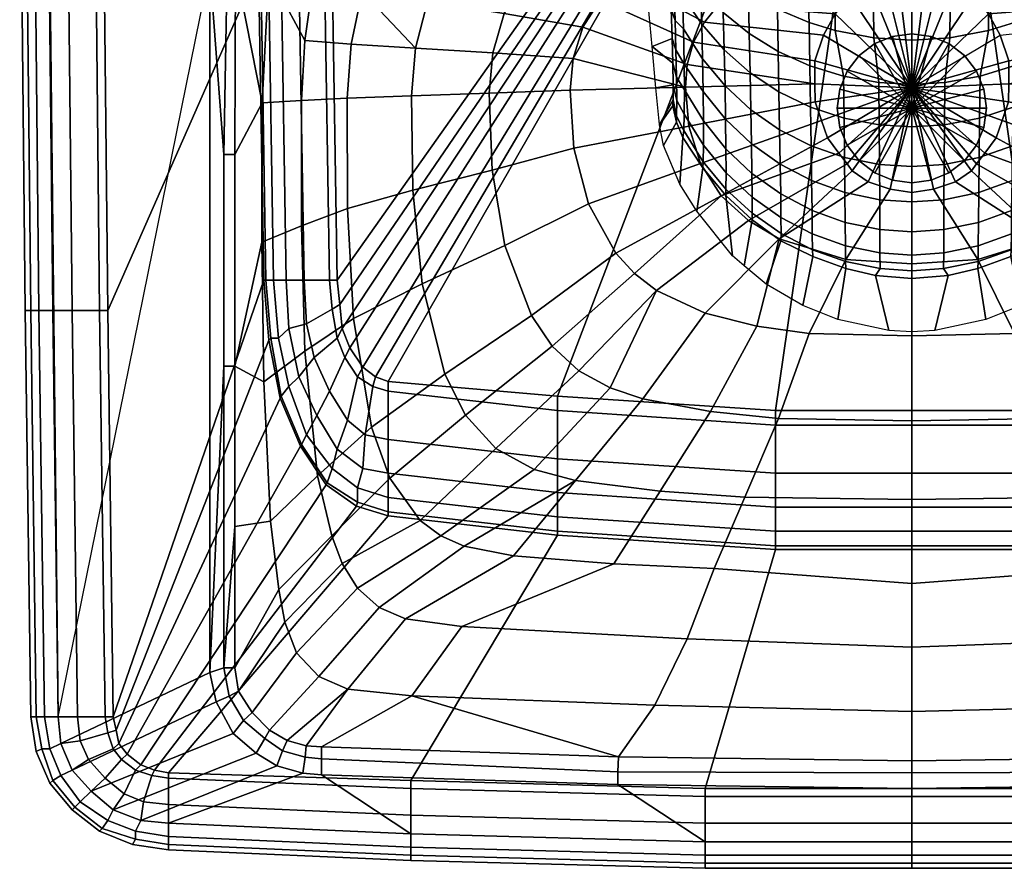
# Model space of a CAD drawing. Extents: x 0 to 600, y 0 to 470.
# Tile 1 of 3: x 1 to 331, y 0 to 285. Entities that reach past the tile are written whole.
import ezdxf

# ---------------------------------------------------------------- set-up
doc = ezdxf.new("R2010")
doc.units = 0
doc.header["$MEASUREMENT"] = 0
doc.linetypes.add('SOLIDLINE', pattern=[0])
doc.layers.add('VB_ABFLUSS', color=252, linetype='SOLIDLINE')
doc.layers.add('VB_KERAMIK', color=252, linetype='SOLIDLINE')

msp = doc.modelspace()

# ---------------------------------------------------------------- meshes
at = {"layer": 'VB_ABFLUSS', "color": 252}
mesh = msp.add_polyface(dxfattribs=at)
corners = [(275, 255, 704), (275, 255, 705.33), (275.89, 261.44, 704), (275.89, 248.56, 704), (275.89, 261.44, 705.33), (275.89, 248.56, 705.33), (278.33, 267.44, 704), (278.33, 242.56, 704), (278.33, 267.44, 705.33), (278.33, 242.56, 705.33), (282.33, 272.67, 704), (282.33, 237.33, 704), (282.33, 272.67, 705.33), (282.33, 237.33, 705.33), (287.56, 276.67, 704), (287.56, 233.33, 704), (287.56, 276.67, 705.33), (287.56, 233.33, 705.33), (293.56, 279.11, 704), (293.56, 230.89, 704), (293.56, 279.11, 705.33), (293.56, 230.89, 705.33), (300, 280, 704), (300, 230, 704), (300, 280, 705.33), (300, 230, 705.33), (300, 255, 706), (306.44, 279.11, 704), (306.44, 230.89, 704), (306.44, 279.11, 705.33), (306.44, 230.89, 705.33), (312.44, 276.67, 704), (312.44, 233.33, 704), (312.44, 276.67, 705.33), (312.44, 233.33, 705.33), (317.67, 272.67, 704), (317.67, 237.33, 704), (317.67, 272.67, 705.33), (317.67, 237.33, 705.33), (321.67, 267.44, 704), (321.67, 242.56, 704), (321.67, 267.44, 705.33), (321.67, 242.56, 705.33), (324.11, 261.44, 704), (324.11, 248.56, 704), (324.11, 261.44, 705.33), (324.11, 248.56, 705.33), (325, 255, 704), (325, 255, 705.33)]
mesh.append_faces([[corners[k] for k in face] for face in [(47, 48, 46, 44), (44, 46, 42, 40), (40, 42, 38, 36), (36, 38, 34, 32), (32, 34, 30, 28), (28, 30, 25, 23), (48, 26, 46), (46, 26, 42), (42, 26, 38), (38, 26, 34), (34, 26, 30), (30, 26, 25), (3, 5, 1, 0), (7, 9, 5, 3), (11, 13, 9, 7), (15, 17, 13, 11), (19, 21, 17, 15), (23, 25, 21, 19), (5, 26, 1), (9, 26, 5), (13, 26, 9), (17, 26, 13), (21, 26, 17), (25, 26, 21), (0, 1, 4, 2), (2, 4, 8, 6), (6, 8, 12, 10), (10, 12, 16, 14), (14, 16, 20, 18), (18, 20, 24, 22), (1, 26, 4), (4, 26, 8), (8, 26, 12), (12, 26, 16), (16, 26, 20), (20, 26, 24), (43, 45, 48, 47), (39, 41, 45, 43), (35, 37, 41, 39), (31, 33, 37, 35), (27, 29, 33, 31), (22, 24, 29, 27), (45, 26, 48), (41, 26, 45), (37, 26, 41), (33, 26, 37), (29, 26, 33), (24, 26, 29)]])
at = {"layer": 'VB_KERAMIK', "color": 252}
mesh = msp.add_polyface(dxfattribs=at)
corners = [(12, 187.15, 850), (7.38, 187.15, 848.05), (5.54, 365.39, 848.05), (10.15, 365.39, 850), (4.62, 187.15, 845.12), (2.77, 365.39, 845.12), (2.77, 187.15, 840.25), (0.92, 365.39, 840.25), (2.77, 187.15, 835.38), (0.92, 365.39, 835.38), (4.62, 187.15, 811), (2.77, 365.39, 811), (7.38, 187.15, 792.48), (5.54, 365.39, 792.48), (12, 187.15, 773.95), (10.15, 365.39, 773.95), (18.46, 187.15, 756.4), (16.62, 365.39, 756.4), (27.69, 187.15, 740.8), (25.85, 365.39, 740.8), (30.46, 187.15, 737.88), (28.62, 365.39, 737.88), (81.03, 302.06, 737.88), (79.32, 375.48, 737.88), (87.39, 327.55, 836.45), (82.15, 322.61, 836.88), (90.57, 320.03, 824.12), (86.18, 310.6, 824.02), (79, 318.21, 837.46), (84.47, 300.18, 823.91), (76.44, 312.11, 840.37), (73.25, 302.17, 844.05), (82.2, 256.85, 823.61), (64.62, 301.77, 850), (70.52, 301.79, 847.7), (69.53, 360.31, 848.49), (73.02, 360.31, 844.49), (76.27, 324.49, 841.12), (74.71, 360.47, 841.96), (88.21, 332.46, 839.86), (93.08, 330.3, 835.92), (79.09, 323.17, 839.6), (83.78, 334.71, 841.12), (90.26, 338.74, 841.12), (79.51, 330.11, 841.12), (69.37, 239.48, 848.11), (73.02, 239.48, 844.46), (64.65, 422.34, 850), (9.23, 470, 850), (13.85, 50.8, 850), (81.71, 302.06, 728.12), (80, 375.48, 728.12), (84.28, 302.06, 709.6), (82.57, 375.48, 709.6), (85.99, 197.28, 709.6), (90.26, 197.28, 691.08), (88.55, 302.06, 691.08)]
mesh.append_faces([[corners[k] for k in face] for face in [(0, 1, 2, 3), (1, 4, 5, 2), (4, 6, 7, 5), (6, 8, 9, 7), (8, 10, 11, 9), (10, 12, 13, 11), (12, 14, 15, 13), (14, 16, 17, 15), (16, 18, 19, 17), (18, 20, 21, 19), (20, 22, 23, 21), (24, 25, 26), (26, 27, 28, 25), (27, 29, 30, 28), (29, 31, 30), (29, 32, 32, 31), (33, 34, 35, 33), (34, 31, 36, 35), (31, 37, 37, 38), (39, 24, 40), (39, 41, 25, 24), (25, 28, 41), (28, 30, 41), (30, 31, 31, 41), (39, 39, 42, 43), (42, 44, 41, 39), (44, 37, 41), (41, 31, 37), (33, 34, 45, 33), (34, 31, 46, 45), (46, 31, 31, 32), (47, 48, 49, 33), (23, 22, 50, 51), (51, 50, 52, 53), (52, 54, 55, 56)]])
mesh = msp.add_polyface(dxfattribs=at)
corners = [(243.04, 326.99, 759.23), (169.09, 327.43, 779.8), (156.99, 331.24, 801.79), (229.14, 332.66, 802.71), (152.72, 325.13, 779.79), (138.99, 329.64, 801.54), (184.98, 322.57, 758.68), (170.66, 319.57, 758.53), (156.98, 313.97, 758.39), (136.94, 320.18, 779.78), (252.22, 322.56, 740.35), (227.73, 320.26, 739.69), (203.36, 316.14, 738.93), (191.41, 312.55, 738.55), (180.09, 306.84, 738.18), (170.35, 298.25, 737.83), (145.34, 304.34, 758.26), (163.39, 286.78, 737.52), (137.64, 290.68, 758.14), (241.09, 312.66, 722.06), (221.51, 307.58, 721.97), (212.06, 303.71, 721.91), (203.21, 298.4, 721.86), (195.53, 291.21, 721.81), (189.76, 282.15, 721.76), (186.46, 271.73, 721.72), (159.57, 273.62, 737.26), (185.46, 261.1, 721.69), (158.36, 260.09, 737.07), (259.66, 304.28, 709.86), (246.78, 298.37, 709.5), (235.23, 289.67, 709.16), (230.46, 283.92, 709.02), (226.79, 277.2, 708.89), (224.67, 269.65, 708.8), (224.1, 262.11, 708.75), (267.53, 263.21, 703.75), (225.21, 248.94, 708.75), (186.64, 241.62, 721.64), (300, 470, 655), (124.47, 163.28, 655), (181.27, 158.42, 655), (120.2, 164.9, 655), (115.92, 168.14, 655), (111.64, 174.61, 655), (109.08, 181.09, 655), (108.22, 189.18, 655), (107.37, 197.28, 655), (105.66, 302.06, 655)]
mesh.append_faces([[corners[k] for k in face] for face in [(0, 1, 2, 3), (1, 4, 5, 2), (0, 6, 1, 0), (6, 7, 4, 1), (7, 8, 9, 4), (10, 11, 0), (11, 12, 6, 0), (12, 13, 7, 6), (13, 14, 8, 7), (14, 15, 16, 8), (15, 17, 18, 16), (19, 20, 12, 11), (20, 21, 13, 12), (21, 22, 14, 13), (22, 23, 15, 14), (23, 24, 17, 15), (24, 25, 26, 17), (25, 27, 28, 26), (29, 30, 20, 19), (30, 31, 21, 20), (31, 32, 22, 21), (32, 33, 23, 22), (33, 34, 24, 23), (34, 35, 25, 24), (35, 27, 25), (36, 35, 34), (35, 37, 38, 27), (39, 40, 41), (39, 42, 40), (39, 43, 42), (39, 44, 43), (39, 45, 44), (39, 46, 45), (39, 47, 46), (39, 48, 47)]])
mesh = msp.add_polyface(dxfattribs=at)
corners = [(289.85, 333.05, 812.99), (243.04, 326.99, 759.23), (229.14, 332.66, 802.71), (300, 323.56, 741.12), (276.71, 323.74, 740.81), (300, 327.98, 759.49), (252.22, 322.56, 740.35), (300, 317.52, 722.2), (281.08, 317.16, 722.18), (261.03, 315.65, 722.14), (241.09, 312.66, 722.06), (227.73, 320.26, 739.69), (300, 310.67, 710.73), (287.09, 310.32, 710.42), (273.19, 308.17, 710.19), (259.66, 304.28, 709.86), (300, 301.81, 703.75), (295.11, 301.23, 703.75), (290.45, 299.94, 703.75), (285.5, 297.66, 703.75), (279.15, 293.03, 703.75), (246.78, 298.37, 709.5), (274.33, 286.71, 703.75), (235.23, 289.67, 709.16), (270.36, 279.5, 703.75), (230.46, 283.92, 709.02), (267.48, 270.86, 703.75), (226.79, 277.2, 708.89), (267.53, 263.21, 703.75), (224.67, 269.65, 708.8), (300, 261.81, 703.75), (267.56, 257.16, 703.75), (225.21, 248.94, 708.75), (224.1, 262.11, 708.75), (269.74, 250.87, 703.75), (271.78, 245.01, 703.75), (290.22, 332.91, 810.35), (291.23, 332.77, 807.81), (292.8, 332.65, 805.64), (294.92, 332.56, 804.04), (300, 332.48, 802.63), (297.42, 332.5, 803.01), (300, 470, 655), (254.32, 153.57, 655), (300, 153.57, 655), (181.27, 158.42, 655)]
mesh.append_faces([[corners[k] for k in face] for face in [(0, 1, 1, 2), (3, 4, 5), (4, 6, 1, 5), (7, 8, 4, 3), (8, 9, 6, 4), (9, 10, 11, 6), (12, 13, 8, 7), (13, 14, 9, 8), (14, 15, 10, 9), (16, 17, 13, 12), (17, 18, 14, 13), (18, 19, 15, 14), (19, 20, 21, 15), (20, 22, 23, 21), (22, 24, 25, 23), (24, 26, 27, 25), (26, 28, 29, 27), (30, 17, 16), (30, 18, 17), (30, 19, 18), (30, 20, 19), (30, 22, 20), (30, 24, 22), (30, 26, 24), (30, 28, 26), (28, 31, 32, 33), (30, 31, 28), (30, 34, 31), (30, 35, 34), (0, 1, 1, 36), (37, 1, 1, 36), (38, 1, 1, 37), (39, 5, 1, 38), (40, 5, 5, 41), (42, 43, 44), (42, 45, 43)]])
mesh = msp.add_polyface(dxfattribs=at)
corners = [(195, 470, 690), (210.27, 304.76, 690), (210.59, 301.11, 690), (211.63, 290.03, 690), (212.95, 275.68, 690), (214.23, 261.83, 690), (214.7, 470, 402.25), (215.37, 249.5, 690), (215.4, 249.38, 690), (215.77, 470, 397.12), (216.77, 242.49, 690), (217.41, 470, 392.08), (218.49, 314.86, 403.2), (218.84, 304.11, 403.61), (219.09, 296.4, 404.84), (219.33, 288.28, 406.14), (219.63, 278.41, 409.65), (219.75, 315.16, 396.58), (219.85, 270.12, 414.25), (219.85, 255.79, 439.64), (219.96, 262.89, 420.8), (219.99, 257.84, 429.44), (220.35, 294.52, 398.2), (220.67, 284.38, 400.62), (220.93, 274.57, 404.4), (221.11, 265.42, 409.94), (221.14, 252.28, 427.73), (221.14, 250.35, 439.25), (221.19, 257.63, 417.67), (222.26, 229.52, 690), (222.35, 315.44, 390.61), (222.78, 304.08, 391.25), (223.16, 292.82, 392.71), (223.27, 245.15, 438.82), (223.27, 470, 382.21), (223.46, 281.67, 395.26), (223.54, 247.51, 426.24), (223.67, 269.82, 400.31), (223.72, 252.97, 415.04), (223.75, 261.11, 406.11), (227.87, 220.45, 690), (228.87, 307.42, 382.18), (229.21, 295.2, 382.74), (229.56, 283.2, 384.92), (229.83, 271.59, 388.78), (229.9, 234.96, 437.87), (230, 237.04, 424.37), (230.02, 260.64, 394.47), (230.12, 242.56, 412.2), (230.13, 250.74, 402.2), (232.33, 470, 370.68), (236.77, 287.13, 375.13), (237.1, 274.53, 377.97), (237.37, 262.48, 382.79), (237.58, 251.29, 389.62), (237.62, 225.67, 436.99), (237.66, 227.83, 422.72), (237.7, 241.36, 398.56), (237.73, 233.28, 409.65), (238.39, 298.36, 372.41), (239.86, 205.46, 690), (243.43, 470, 360.3), (243.84, 202.13, 690), (245.25, 293.68, 367.18), (245.44, 280.02, 368.25), (245.76, 266.9, 371.7), (246.02, 254.48, 377.38), (246.23, 243.09, 385.24), (246.38, 233.14, 395.25), (246.42, 219.75, 421.21), (246.44, 225.15, 407.34), (246.48, 217.59, 436.19), (250.54, 470, 355.51), (251.19, 195.97, 690), (254.97, 288.18, 360.93), (255.15, 274.02, 362.27), (255.44, 260.47, 366.27), (255.69, 247.74, 372.7), (255.89, 236.18, 381.44), (256.04, 226.22, 392.38), (256.1, 210.5, 435.48), (256.13, 218.29, 405.31), (256.14, 212.94, 419.9), (256.26, 470, 351.67), (263.42, 188.81, 690), (265.62, 283.79, 355.82), (265.78, 269.23, 357.39), (266.02, 255.36, 361.84), (266.23, 242.38, 368.89), (266.4, 230.7, 378.35), (266.54, 220.71, 390.04), (266.62, 212.84, 403.66), (266.66, 207.52, 418.83), (266.76, 205.3, 434.95), (274.25, 281.09, 352.58), (274.29, 470, 344.22), (275.15, 184.17, 690), (277.13, 265.75, 353.77), (277.3, 251.64, 358.56), (277.45, 238.49, 366.06), (277.58, 226.71, 376.06), (277.68, 216.71, 388.3), (277.76, 208.88, 402.43), (277.79, 203.57, 418.03), (277.85, 201.26, 434.54), (285.25, 470, 341.3), (287.31, 278.66, 349.65), (287.77, 198.84, 434.28), (288.99, 263.65, 351.56), (289.08, 249.39, 356.56), (289.16, 236.14, 364.34), (289.22, 224.3, 374.66), (289.28, 214.29, 387.23), (289.32, 206.47, 401.68), (289.34, 201.18, 417.54), (292.25, 180.43, 690), (300, 470, 340), (300, 277.87, 348.71), (300, 263, 350.87), (300, 248.7, 355.94), (300, 235.41, 363.8), (300, 223.56, 374.22), (300, 213.55, 386.9), (300, 205.74, 401.44), (300, 200.46, 417.38), (300, 197.9, 434.18), (300, 180, 690), (307.75, 180.43, 690), (310.66, 201.18, 417.54), (310.68, 206.47, 401.68), (310.72, 214.29, 387.23), (310.78, 224.3, 374.66), (310.85, 236.14, 364.34), (310.92, 249.39, 356.56), (311.01, 263.65, 351.56), (312.23, 198.84, 434.28), (312.69, 278.66, 349.65), (314.75, 470, 341.3), (322.15, 201.26, 434.54), (322.21, 203.57, 418.03), (322.24, 208.88, 402.43), (322.32, 216.71, 388.3), (322.42, 226.71, 376.06), (322.55, 238.49, 366.06), (322.7, 251.64, 358.56), (322.87, 265.75, 353.77), (324.85, 184.17, 690), (325.71, 470, 344.22), (325.75, 281.09, 352.58), (333.24, 205.3, 434.95), (333.34, 207.52, 418.83), (333.38, 212.84, 403.66), (333.46, 220.71, 390.04), (333.6, 230.7, 378.35), (333.78, 242.38, 368.89), (333.98, 255.36, 361.84), (334.22, 269.23, 357.39), (334.38, 283.79, 355.82), (336.58, 188.81, 690), (343.74, 470, 351.67), (343.86, 212.94, 419.9), (343.87, 218.29, 405.31), (343.9, 210.5, 435.48), (343.96, 226.22, 392.38), (344.11, 236.18, 381.44), (344.32, 247.74, 372.7), (344.56, 260.47, 366.27), (344.85, 274.02, 362.27), (345.03, 288.18, 360.93), (348.81, 195.97, 690), (349.46, 470, 355.51), (353.52, 217.59, 436.19), (353.56, 225.15, 407.34), (353.58, 219.75, 421.21), (353.62, 233.14, 395.25), (353.77, 243.09, 385.24), (353.98, 254.48, 377.38), (354.24, 266.9, 371.7), (354.56, 280.02, 368.25), (354.75, 293.68, 367.18), (356.16, 202.13, 690), (356.57, 470, 360.3), (360.14, 205.46, 690), (361.61, 298.36, 372.41), (362.27, 233.28, 409.65), (362.3, 241.36, 398.56), (362.34, 227.83, 422.72), (362.38, 225.67, 436.99), (362.42, 251.29, 389.62), (362.63, 262.48, 382.79), (362.9, 274.53, 377.97), (363.23, 287.13, 375.13), (367.67, 470, 370.68), (369.87, 250.74, 402.2), (369.88, 242.56, 412.2), (369.98, 260.64, 394.47), (370, 237.04, 424.37), (370.1, 234.96, 437.87), (370.17, 271.59, 388.78), (370.44, 283.2, 384.92), (370.79, 295.2, 382.74), (371.13, 307.42, 382.18), (372.13, 220.45, 690), (376.25, 261.11, 406.11), (376.29, 252.97, 415.04), (376.33, 269.82, 400.31), (376.46, 247.51, 426.24), (376.54, 281.67, 395.26), (376.73, 470, 382.21), (376.73, 245.15, 438.82), (376.84, 292.82, 392.71), (377.22, 304.08, 391.25), (377.65, 315.44, 390.61), (377.74, 229.52, 690), (378.81, 257.63, 417.67), (378.86, 250.35, 439.25), (378.86, 252.28, 427.73), (378.89, 265.42, 409.94), (379.07, 274.57, 404.4), (379.33, 284.38, 400.62), (379.65, 294.52, 398.2), (380.01, 257.84, 429.44), (380.05, 262.89, 420.8), (380.15, 255.79, 439.64), (380.15, 270.12, 414.25), (380.25, 315.16, 396.58), (380.37, 278.41, 409.65), (380.67, 288.28, 406.14), (380.91, 296.4, 404.84), (381.16, 304.11, 403.61), (381.51, 314.86, 403.2), (382.59, 470, 392.08), (383.24, 242.49, 690), (384.23, 470, 397.12), (384.6, 249.38, 690), (384.63, 249.5, 690), (385.3, 470, 402.25), (385.77, 261.83, 690), (387.05, 275.68, 690), (388.38, 290.03, 690), (389.41, 301.11, 690), (389.73, 304.76, 690), (405, 470, 690)]
mesh.append_faces([[corners[k] for k in face] for face in [(125, 107, 114, 124), (107, 104, 103, 114), (104, 93, 92, 103), (93, 80, 82, 92), (80, 71, 69, 82), (71, 55, 56, 69), (55, 45, 46, 56), (45, 33, 36, 46), (33, 27, 26, 36), (27, 19, 21, 26), (124, 114, 113, 123), (114, 103, 102, 113), (103, 92, 91, 102), (92, 82, 81, 91), (82, 69, 70, 81), (69, 56, 58, 70), (56, 46, 48, 58), (46, 36, 38, 48), (36, 26, 28, 38), (26, 21, 20, 28), (123, 113, 112, 122), (113, 102, 101, 112), (102, 91, 90, 101), (91, 81, 79, 90), (81, 70, 68, 79), (70, 58, 57, 68), (58, 48, 49, 57), (48, 38, 39, 49), (38, 28, 25, 39), (28, 20, 18, 25), (122, 112, 111, 121), (112, 101, 100, 111), (101, 90, 89, 100), (90, 79, 78, 89), (79, 68, 67, 78), (68, 57, 54, 67), (57, 49, 47, 54), (49, 39, 37, 47), (39, 25, 24, 37), (25, 18, 16, 24), (121, 111, 110, 120), (111, 100, 99, 110), (100, 89, 88, 99), (89, 78, 77, 88), (78, 67, 66, 77), (67, 54, 53, 66), (54, 47, 44, 53), (47, 37, 35, 44), (37, 24, 23, 35), (24, 16, 15, 23), (120, 110, 109, 119), (110, 99, 98, 109), (99, 88, 87, 98), (88, 77, 76, 87), (77, 66, 65, 76), (66, 53, 52, 65), (53, 44, 43, 52), (44, 35, 32, 43), (35, 23, 22, 32), (23, 15, 14, 22), (119, 109, 108, 118), (109, 98, 97, 108), (98, 87, 86, 97), (87, 76, 75, 86), (76, 65, 64, 75), (65, 52, 51, 64), (52, 43, 42, 51), (43, 32, 31, 42), (32, 22, 22, 31), (22, 14, 13, 22), (118, 108, 106, 117), (108, 97, 94, 106), (97, 86, 85, 94), (86, 75, 74, 85), (75, 64, 63, 74), (64, 51, 59, 63), (51, 42, 41, 59), (42, 31, 30, 41), (31, 22, 17, 30), (22, 13, 12, 17), (117, 106, 105, 116), (106, 94, 95, 105), (94, 85, 83, 95), (85, 74, 72, 83), (74, 63, 61, 72), (63, 59, 50, 61), (59, 41, 34, 50), (41, 30, 11, 34), (30, 17, 9, 11), (17, 12, 6, 9), (1, 0, 6, 12), (12, 13, 2, 1), (13, 14, 3, 2), (14, 15, 3), (15, 16, 4, 3), (16, 18, 4), (18, 20, 5, 4), (20, 21, 7, 5), (21, 19, 8, 7), (19, 27, 10, 8), (27, 33, 29, 10), (33, 45, 40, 29), (45, 55, 60, 40), (55, 71, 62, 60), (71, 80, 73, 62), (80, 93, 84, 73), (93, 104, 96, 84), (104, 107, 115, 96), (107, 125, 126, 115), (230, 236, 242, 241), (116, 137, 136, 117), (137, 147, 148, 136), (147, 159, 157, 148), (159, 170, 168, 157), (170, 181, 179, 168), (181, 192, 183, 179), (192, 208, 201, 183), (208, 231, 212, 201), (231, 233, 225, 212), (233, 236, 230, 225), (241, 240, 229, 230), (229, 228, 239, 240), (239, 227, 228), (239, 238, 226, 227), (238, 224, 226), (238, 237, 222, 224), (237, 235, 221, 222), (235, 234, 223, 221), (234, 232, 215, 223), (232, 213, 209, 215), (213, 202, 197, 209), (202, 182, 187, 197), (182, 180, 171, 187), (180, 169, 162, 171), (169, 158, 149, 162), (158, 146, 138, 149), (146, 127, 135, 138), (127, 126, 125, 135), (124, 128, 135, 125), (128, 139, 138, 135), (139, 150, 149, 138), (150, 160, 162, 149), (160, 173, 171, 162), (173, 186, 187, 171), (186, 196, 197, 187), (196, 206, 209, 197), (206, 216, 215, 209), (216, 221, 223, 215), (123, 129, 128, 124), (129, 140, 139, 128), (140, 151, 150, 139), (151, 161, 160, 150), (161, 172, 173, 160), (172, 184, 186, 173), (184, 194, 196, 186), (194, 204, 206, 196), (204, 214, 216, 206), (214, 222, 221, 216), (122, 130, 129, 123), (130, 141, 140, 129), (141, 152, 151, 140), (152, 163, 161, 151), (163, 174, 172, 161), (174, 185, 184, 172), (185, 193, 194, 184), (193, 203, 204, 194), (203, 217, 214, 204), (217, 224, 222, 214), (121, 131, 130, 122), (131, 142, 141, 130), (142, 153, 152, 141), (153, 164, 163, 152), (164, 175, 174, 163), (175, 188, 185, 174), (188, 195, 193, 185), (195, 205, 203, 193), (205, 218, 217, 203), (218, 226, 224, 217), (120, 132, 131, 121), (132, 143, 142, 131), (143, 154, 153, 142), (154, 165, 164, 153), (165, 176, 175, 164), (176, 189, 188, 175), (189, 198, 195, 188), (198, 207, 205, 195), (207, 219, 218, 205), (219, 227, 226, 218), (119, 133, 132, 120), (133, 144, 143, 132), (144, 155, 154, 143), (155, 166, 165, 154), (166, 177, 176, 165), (177, 190, 189, 176), (190, 199, 198, 189), (199, 210, 207, 198), (210, 220, 219, 207), (220, 228, 227, 219), (118, 134, 133, 119), (134, 145, 144, 133), (145, 156, 155, 144), (156, 167, 166, 155), (167, 178, 177, 166), (178, 191, 190, 177), (191, 200, 199, 190), (200, 211, 210, 199), (211, 220, 220, 210), (220, 228, 229, 220), (117, 136, 134, 118), (136, 148, 145, 134), (148, 157, 156, 145), (157, 168, 167, 156), (168, 179, 178, 167), (179, 183, 191, 178), (183, 201, 200, 191), (201, 212, 211, 200), (212, 225, 220, 211), (225, 230, 229, 220)]])
mesh = msp.add_polyface(dxfattribs=at)
corners = [(300, 470, 655), (345.68, 153.57, 655), (300, 153.57, 655), (370.86, 332.66, 802.71), (356.96, 326.99, 759.23), (310.15, 333.05, 812.99), (300, 323.56, 741.12), (323.3, 323.74, 740.81), (300, 327.98, 759.49), (347.78, 322.56, 740.35), (300, 317.52, 722.2), (318.92, 317.16, 722.18), (338.97, 315.65, 722.14), (358.91, 312.66, 722.06), (372.27, 320.26, 739.69), (300, 310.67, 710.73), (312.91, 310.32, 710.42), (326.81, 308.17, 710.19), (340.34, 304.28, 709.86), (300, 301.81, 703.75), (304.89, 301.23, 703.75), (309.55, 299.94, 703.75), (314.5, 297.66, 703.75), (320.85, 293.03, 703.75), (353.22, 298.37, 709.5), (325.67, 286.71, 703.75), (364.77, 289.67, 709.16), (329.65, 279.5, 703.75), (369.55, 283.92, 709.02), (373.21, 277.2, 708.89), (332.52, 270.86, 703.75), (375.33, 269.65, 708.8), (332.47, 263.21, 703.75), (300, 261.81, 703.75), (375.9, 262.11, 708.75), (374.79, 248.94, 708.75), (332.44, 257.16, 703.75), (330.26, 250.87, 703.75), (328.23, 245.01, 703.75), (309.79, 332.91, 810.35), (308.77, 332.77, 807.81), (307.2, 332.65, 805.64), (305.08, 332.56, 804.04), (300, 332.48, 802.63), (302.59, 332.5, 803.01)]
mesh.append_faces([[corners[k] for k in face] for face in [(0, 1, 2), (3, 4, 4, 5), (6, 7, 8), (7, 9, 4, 8), (10, 11, 7, 6), (11, 12, 9, 7), (12, 13, 14, 9), (15, 16, 11, 10), (16, 17, 12, 11), (17, 18, 13, 12), (19, 20, 16, 15), (20, 21, 17, 16), (21, 22, 18, 17), (22, 23, 24, 18), (23, 25, 26, 24), (25, 27, 28, 26), (28, 29, 30, 27), (29, 31, 32, 30), (33, 20, 19), (33, 21, 20), (33, 22, 21), (33, 23, 22), (33, 25, 23), (33, 27, 25), (27, 30, 33), (30, 32, 33), (34, 35, 36, 32), (32, 36, 33), (36, 37, 33), (37, 38, 33), (5, 4, 4, 39), (40, 4, 4, 39), (41, 4, 4, 40), (42, 8, 4, 41), (43, 8, 8, 44)]])
mesh = msp.add_polyface(dxfattribs=at)
corners = [(300, 470, 655), (418.73, 158.42, 655), (345.68, 153.57, 655), (475.53, 163.28, 655), (479.8, 164.9, 655), (484.08, 168.14, 655), (488.36, 174.61, 655), (490.92, 181.09, 655), (491.78, 189.18, 655), (492.63, 197.28, 655), (494.34, 302.06, 655), (356.96, 326.99, 759.23), (430.91, 327.43, 779.8), (443.01, 331.24, 801.79), (370.86, 332.66, 802.71), (447.28, 325.13, 779.79), (461.01, 329.64, 801.54), (415.02, 322.57, 758.68), (429.34, 319.57, 758.53), (443.02, 313.97, 758.39), (463.06, 320.18, 779.78), (347.78, 322.56, 740.35), (372.27, 320.26, 739.69), (396.64, 316.14, 738.93), (408.59, 312.55, 738.55), (419.91, 306.84, 738.18), (429.65, 298.25, 737.83), (454.66, 304.34, 758.26), (462.37, 290.68, 758.14), (436.61, 286.78, 737.52), (358.91, 312.66, 722.06), (378.49, 307.58, 721.97), (387.94, 303.71, 721.91), (396.79, 298.4, 721.86), (404.47, 291.21, 721.81), (410.24, 282.15, 721.76), (440.43, 273.62, 737.26), (413.54, 271.73, 721.72), (441.64, 260.09, 737.07), (414.54, 261.1, 721.69), (340.34, 304.28, 709.86), (353.22, 298.37, 709.5), (364.77, 289.67, 709.16), (369.55, 283.92, 709.02), (373.21, 277.2, 708.89), (375.33, 269.65, 708.8), (375.9, 262.11, 708.75), (332.47, 263.21, 703.75), (413.36, 241.62, 721.64), (374.79, 248.94, 708.75)]
mesh.append_faces([[corners[k] for k in face] for face in [(0, 1, 2), (0, 3, 1), (0, 4, 3), (0, 5, 4), (0, 6, 5), (0, 7, 6), (0, 8, 7), (0, 9, 8), (0, 10, 9), (11, 12, 13, 14), (12, 15, 16, 13), (11, 17, 12, 11), (17, 18, 15, 12), (18, 19, 20, 15), (21, 22, 11), (22, 23, 17, 11), (23, 24, 18, 17), (24, 25, 19, 18), (25, 26, 27, 19), (27, 28, 29, 26), (30, 31, 23, 22), (31, 32, 24, 23), (32, 33, 25, 24), (33, 34, 26, 25), (26, 29, 35, 34), (29, 36, 37, 35), (36, 38, 39, 37), (40, 41, 31, 30), (41, 42, 32, 31), (42, 43, 33, 32), (43, 44, 34, 33), (34, 35, 45, 44), (35, 37, 46, 45), (37, 39, 46), (45, 46, 47), (39, 48, 49, 46)]])
mesh = msp.add_polyface(dxfattribs=at)
corners = [(145.59, 333.84, 824.88), (126.11, 332.99, 824.62), (121.68, 333.73, 833.01), (136.92, 334.33, 832.51), (106.88, 330.8, 824.36), (111.76, 333.34, 833.33), (100.93, 332.35, 834.51), (93.08, 330.3, 835.92), (97.85, 327.09, 824.24), (87.39, 327.55, 836.45), (90.57, 320.03, 824.12), (156.99, 331.24, 801.79), (138.99, 329.64, 801.54), (121.43, 325.82, 801.3), (113.32, 321.68, 801.18), (106.58, 315.12, 801.07), (101.96, 306.69, 800.97), (86.18, 310.6, 824.02), (99.36, 297.3, 800.87), (84.47, 300.18, 823.91), (96.46, 277.75, 800.7), (95.41, 257.58, 800.58), (82.2, 256.85, 823.61), (152.72, 325.13, 779.79), (136.94, 320.18, 779.78), (126.54, 312.75, 779.77), (120.28, 303.8, 779.76), (115.76, 294.11, 779.75), (112.04, 276.51, 779.74), (110.7, 258.37, 779.73), (156.98, 313.97, 758.39), (145.34, 304.34, 758.26), (137.64, 290.68, 758.14), (133.63, 275.16, 758.04), (132.26, 259.19, 757.97), (163.39, 286.78, 737.52), (159.57, 273.62, 737.26), (158.36, 260.09, 737.07), (126.14, 337.03, 838.72), (99.14, 336.4, 839.35), (88.21, 332.46, 839.86), (96.07, 340.8, 841.12), (90.26, 338.74, 841.12), (88.55, 302.06, 691.08), (90.26, 197.28, 691.08), (96.25, 197.28, 673.52), (94.54, 302.06, 673.52), (104.8, 197.28, 657.92), (103.09, 302.06, 657.92), (107.37, 197.28, 655), (105.66, 302.06, 655)]
mesh.append_faces([[corners[k] for k in face] for face in [(0, 1, 2, 3), (1, 4, 5, 2), (4, 6, 5), (6, 7, 8, 4), (7, 9, 10, 8), (11, 12, 1, 0), (12, 13, 4, 1), (13, 14, 4), (4, 8, 14), (14, 15, 10, 8), (15, 16, 17, 10), (16, 18, 19, 17), (18, 20, 19), (20, 21, 22, 19), (23, 24, 13, 12), (24, 25, 14, 13), (25, 26, 15, 14), (26, 27, 16, 15), (27, 18, 16), (27, 28, 20, 18), (28, 29, 21, 20), (30, 31, 25, 24), (31, 32, 26, 25), (32, 33, 27, 26), (33, 28, 27), (33, 34, 29, 28), (35, 36, 33, 32), (36, 37, 34, 33), (3, 2, 38), (2, 5, 39, 38), (5, 6, 39), (39, 40, 7, 6), (41, 42, 40, 39), (43, 44, 45, 46), (46, 45, 47, 48), (48, 47, 49, 50)]])
mesh = msp.add_polyface(dxfattribs=at)
corners = [(9.23, 50.8, 848.05), (6.46, 50.8, 845.12), (4.62, 187.15, 845.12), (7.38, 187.15, 848.05), (4.62, 50.8, 840.25), (2.77, 187.15, 840.25), (4.62, 50.8, 835.38), (2.77, 187.15, 835.38), (6.46, 50.8, 811), (4.62, 187.15, 811), (9.23, 50.8, 792.48), (7.38, 187.15, 792.48), (13.85, 50.8, 773.95), (12, 187.15, 773.95), (20.31, 50.8, 756.4), (18.46, 187.15, 756.4), (29.54, 50.8, 740.8), (27.69, 187.15, 740.8), (32.31, 50.8, 737.88), (30.46, 187.15, 737.88), (82.74, 197.28, 737.88), (81.03, 302.06, 737.88), (95.41, 257.58, 800.58), (95.37, 215.57, 800.45), (82.15, 210.04, 823.48), (82.2, 256.85, 823.61), (96.56, 173.5, 800.47), (82.73, 163.22, 823.5), (100.74, 131.66, 800.6), (85.01, 116.48, 823.64), (69.37, 168.43, 848.11), (73.02, 168.43, 844.49), (73.02, 114.63, 844.49), (69.37, 67.23, 848.11), (64.62, 301.77, 850), (69.37, 239.48, 848.11), (64.62, 65.68, 850), (73.02, 239.48, 844.46), (83.42, 197.28, 728.12), (81.71, 302.06, 728.12), (84.45, 177.2, 737.88), (85.13, 177.85, 728.12), (88.21, 157.78, 737.88), (88.55, 158.42, 728.12), (95.05, 141.59, 737.88), (95.4, 142.23, 728.12), (103.61, 128.64, 737.88), (103.95, 129.28, 728.12), (85.99, 197.28, 709.6), (84.28, 302.06, 709.6), (87.7, 177.85, 709.6), (91.12, 161.66, 709.6), (97.11, 145.47, 709.6), (105.66, 134.14, 709.6), (91.12, 181.09, 691.08), (90.26, 197.28, 691.08), (94.54, 164.9, 691.08), (100.53, 151.95, 691.08), (97.11, 182.71, 673.52), (96.25, 197.28, 673.52), (99.67, 171.38, 673.52), (104.8, 160.04, 673.52), (105.66, 187.56, 657.92), (104.8, 197.28, 657.92)]
mesh.append_faces([[corners[k] for k in face] for face in [(0, 1, 2, 3), (1, 4, 5, 2), (4, 6, 7, 5), (6, 8, 9, 7), (8, 10, 11, 9), (10, 12, 13, 11), (12, 14, 15, 13), (14, 16, 17, 15), (16, 18, 19, 17), (18, 20, 21, 19), (22, 23, 24, 25), (23, 26, 27, 24), (26, 28, 29, 27), (30, 31, 32, 33), (34, 35, 30, 36), (35, 37, 31, 30), (32, 31, 27, 29), (31, 24, 27), (31, 37, 25, 24), (21, 20, 38, 39), (20, 40, 41, 38), (40, 42, 43, 41), (42, 44, 45, 43), (44, 46, 47, 45), (39, 38, 48, 49), (38, 41, 50, 48), (41, 43, 51, 50), (43, 45, 52, 51), (45, 47, 53, 52), (48, 50, 54, 55), (50, 51, 56, 54), (51, 52, 57, 56), (55, 54, 58, 59), (54, 56, 60, 58), (56, 57, 61, 60), (59, 58, 62, 63)]])
mesh = msp.add_polyface(dxfattribs=at)
corners = [(13.85, 50.8, 850), (9.23, 50.8, 848.05), (7.38, 187.15, 848.05), (12, 187.15, 850), (14.77, 41.89, 850), (11.08, 40.1, 848.05), (8.31, 40.1, 845.12), (6.46, 50.8, 845.12), (6.46, 39.21, 840.25), (4.62, 50.8, 840.25), (6.46, 39.21, 835.38), (4.62, 50.8, 835.38), (8.31, 40.1, 811), (6.46, 50.8, 811), (11.08, 40.1, 792.48), (9.23, 50.8, 792.48), (14.77, 41.89, 773.95), (13.85, 50.8, 773.95), (21.23, 42.78, 756.4), (20.31, 50.8, 756.4), (30.46, 45.45, 740.8), (29.54, 50.8, 740.8), (33.23, 46.34, 737.88), (32.31, 50.8, 737.88), (50.77, 32.08, 737.88), (124.47, 118.28, 737.88), (113.87, 121.51, 737.88), (46.15, 32.97, 737.88), (103.61, 128.64, 737.88), (41.54, 34.76, 737.88), (95.05, 141.59, 737.88), (36.92, 38.32, 737.88), (88.21, 157.78, 737.88), (34.15, 41.89, 737.88), (84.45, 177.2, 737.88), (82.74, 197.28, 737.88), (100.74, 131.66, 800.6), (105.52, 111.56, 800.7), (87.77, 93.58, 823.75), (85.01, 116.48, 823.64), (109.05, 102.25, 800.75), (89.78, 82.57, 823.8), (72.52, 45.18, 850), (75.96, 49.62, 848.25), (83.05, 43.56, 847.92), (80.25, 38.58, 850), (78.81, 52.31, 844.35), (84.68, 46.4, 844.35), (66.8, 55.88, 850), (71.16, 57.78, 848.45), (74.29, 59.41, 844.35), (64.62, 65.68, 850), (69.37, 67.23, 848.11), (73.02, 67.23, 844.49), (96.96, 41.06, 844.35), (90.56, 42.88, 844.35), (110.93, 60.12, 823.99), (101.16, 64.32, 823.93), (93.73, 72.33, 823.86), (73.02, 114.63, 844.49), (69.37, 168.43, 848.11), (18.46, 32.97, 850), (64.62, 301.77, 850)]
mesh.append_faces([[corners[k] for k in face] for face in [(0, 1, 2, 3), (4, 5, 1, 0), (5, 6, 7, 1), (6, 8, 9, 7), (8, 10, 11, 9), (10, 12, 13, 11), (12, 14, 15, 13), (14, 16, 17, 15), (16, 18, 19, 17), (18, 20, 21, 19), (20, 22, 23, 21), (24, 25, 26, 27), (27, 26, 28, 29), (29, 28, 30, 31), (31, 30, 32, 33), (33, 32, 34, 22), (22, 34, 35, 23), (36, 37, 38, 39), (37, 40, 41, 38), (42, 43, 44, 45), (43, 46, 47, 44), (48, 49, 43, 42), (49, 50, 46, 43), (51, 52, 49, 48), (52, 53, 50, 49), (54, 55, 56), (55, 47, 57, 56), (47, 46, 58, 57), (46, 50, 41, 58), (50, 53, 38, 41), (52, 59, 53, 52), (51, 60, 52, 51), (53, 59, 39, 38), (48, 61, 4, 51), (51, 4, 0, 62)]])
mesh = msp.add_polyface(dxfattribs=at)
corners = [(110.7, 258.37, 779.73), (110.8, 221.4, 779.72), (95.37, 215.57, 800.45), (95.41, 257.58, 800.58), (112.84, 184.45, 779.71), (96.56, 173.5, 800.47), (118.83, 148.04, 779.71), (100.74, 131.66, 800.6), (132.26, 259.19, 757.97), (132.7, 227.53, 757.9), (135.85, 196.11, 757.92), (143.47, 165.82, 758.01), (150.4, 152.01, 758.07), (125.06, 130.92, 779.71), (160.58, 140.84, 758.13), (135.19, 116.65, 779.71), (158.36, 260.09, 737.07), (159.26, 234.21, 736.88), (163.56, 208.89, 736.92), (172.46, 185.41, 737.13), (179.38, 175.15, 737.28), (188.42, 166.9, 737.45), (198.82, 161.22, 737.64), (173.36, 133.8, 758.21), (185.46, 261.1, 721.69), (186.64, 241.62, 721.64), (191.57, 222.91, 721.62), (200.77, 206.38, 721.61), (207.05, 199.52, 721.62), (97.11, 145.47, 709.6), (105.66, 134.14, 709.6), (107.37, 140.62, 691.08), (100.53, 151.95, 691.08), (110.79, 150.33, 673.52), (104.8, 160.04, 673.52), (115.92, 134.14, 691.08), (116.78, 145.47, 673.52), (124.47, 132.52, 691.08), (124.47, 143.85, 673.52), (97.11, 182.71, 673.52), (99.67, 171.38, 673.52), (107.37, 177.85, 657.92), (105.66, 187.56, 657.92), (109.93, 171.38, 657.92), (114.21, 164.9, 657.92), (119.34, 161.66, 657.92), (124.47, 160.04, 657.92), (181.27, 137.38, 673.52), (181.27, 153.57, 657.92), (104.8, 197.28, 657.92), (108.22, 189.18, 655), (107.37, 197.28, 655), (109.08, 181.09, 655), (111.64, 174.61, 655), (115.92, 168.14, 655), (120.2, 164.9, 655), (124.47, 163.28, 655), (181.27, 158.42, 655)]
mesh.append_faces([[corners[k] for k in face] for face in [(0, 1, 2, 3), (1, 4, 5, 2), (4, 6, 7, 5), (8, 9, 1, 0), (9, 10, 4, 1), (10, 11, 6, 4), (11, 12, 13, 6), (12, 14, 15, 13), (16, 17, 9, 8), (17, 18, 10, 9), (18, 19, 11, 10), (19, 20, 12, 11), (20, 21, 14, 12), (21, 22, 23, 14), (24, 25, 17, 16), (25, 26, 18, 17), (26, 27, 19, 18), (27, 28, 20, 19), (29, 30, 31, 32), (32, 31, 33, 34), (31, 35, 36, 33), (35, 37, 38, 36), (39, 40, 41, 42), (40, 34, 43, 41), (34, 33, 44, 43), (33, 36, 45, 44), (36, 38, 46, 45), (38, 47, 48, 46), (49, 42, 50, 51), (42, 41, 52, 50), (41, 43, 53, 52), (43, 44, 54, 53), (44, 45, 55, 54), (45, 46, 56, 55), (46, 48, 57, 56)]])
mesh = msp.add_polyface(dxfattribs=at)
corners = [(198.82, 161.22, 737.64), (209.87, 157.54, 737.83), (187.26, 130.1, 758.29), (173.36, 133.8, 758.21), (232.52, 153.27, 738.22), (215.62, 126.52, 758.44), (255.33, 150.9, 738.55), (244.06, 124.5, 758.57), (300, 150.11, 739.2), (300, 123.77, 758.88), (207.05, 199.52, 721.62), (214.35, 193.89, 721.62), (188.42, 166.9, 737.45), (179.38, 175.15, 737.28), (230.71, 186.28, 721.64), (248.01, 181.87, 721.65), (265.61, 179.43, 721.66), (300, 178.59, 722.1), (225.21, 248.94, 708.75), (229.16, 236.42, 708.89), (191.57, 222.91, 721.62), (186.64, 241.62, 721.64), (236.05, 225.6, 709.13), (200.77, 206.38, 721.61), (245.2, 217.37, 709.42), (255.49, 211.23, 709.73), (277.87, 204.26, 710.31), (300, 202.79, 710.9), (267.56, 257.16, 703.75), (269.74, 250.87, 703.75), (271.78, 245.01, 703.75), (275.57, 239.95, 703.75), (278.3, 236.29, 703.75), (279.97, 233.95, 703.75), (285.34, 230.33, 703.75), (292.72, 227.85, 703.75), (300, 226.7, 703.75), (300, 261.81, 703.75), (181.27, 137.38, 673.52), (254.32, 132.52, 673.52), (254.32, 148.71, 657.92), (181.27, 153.57, 657.92), (300, 132.52, 673.52), (300, 148.71, 657.92), (254.32, 153.57, 655), (181.27, 158.42, 655), (300, 153.57, 655)]
mesh.append_faces([[corners[k] for k in face] for face in [(0, 1, 2, 3), (1, 4, 5, 2), (4, 6, 7, 5), (6, 8, 9, 7), (10, 11, 12, 13), (11, 0, 12), (11, 14, 1, 0), (14, 15, 4, 1), (15, 16, 6, 4), (16, 17, 8, 6), (18, 19, 20, 21), (19, 22, 23, 20), (22, 10, 23), (22, 24, 11, 10), (24, 25, 14, 11), (25, 15, 14), (25, 26, 16, 15), (26, 27, 17, 16), (28, 29, 19, 18), (29, 30, 22, 19), (30, 31, 22), (31, 32, 24, 22), (32, 33, 25, 24), (33, 34, 25), (34, 35, 26, 25), (35, 36, 27, 26), (37, 31, 30), (37, 32, 31), (37, 33, 32), (37, 34, 33), (37, 35, 34), (37, 36, 35), (38, 39, 40, 41), (39, 42, 43, 40), (41, 40, 44, 45), (40, 43, 46, 44)]])
mesh = msp.add_polyface(dxfattribs=at)
corners = [(418.73, 137.38, 673.52), (345.68, 132.52, 673.52), (345.68, 148.71, 657.92), (418.73, 153.57, 657.92), (300, 132.52, 673.52), (300, 148.71, 657.92), (345.68, 153.57, 655), (418.73, 158.42, 655), (300, 153.57, 655), (412.74, 130.1, 758.29), (384.38, 126.52, 758.44), (367.48, 153.27, 738.22), (390.13, 157.54, 737.83), (355.94, 124.5, 758.57), (344.67, 150.9, 738.55), (300, 123.77, 758.88), (300, 150.11, 739.2), (420.62, 175.15, 737.28), (411.58, 166.9, 737.45), (385.65, 193.89, 721.62), (392.95, 199.52, 721.62), (401.19, 161.22, 737.64), (369.29, 186.28, 721.64), (351.99, 181.87, 721.65), (334.39, 179.43, 721.66), (300, 178.59, 722.1), (413.36, 241.62, 721.64), (408.43, 222.91, 721.62), (370.85, 236.42, 708.89), (374.79, 248.94, 708.75), (399.23, 206.38, 721.61), (363.95, 225.6, 709.13), (354.8, 217.37, 709.42), (344.51, 211.23, 709.73), (322.14, 204.26, 710.31), (300, 202.79, 710.9), (330.26, 250.87, 703.75), (332.44, 257.16, 703.75), (328.23, 245.01, 703.75), (324.44, 239.95, 703.75), (321.7, 236.29, 703.75), (320.03, 233.95, 703.75), (314.67, 230.33, 703.75), (307.28, 227.85, 703.75), (300, 226.7, 703.75), (300, 261.81, 703.75)]
mesh.append_faces([[corners[k] for k in face] for face in [(0, 1, 2, 3), (1, 4, 5, 2), (3, 2, 6, 7), (2, 5, 8, 6), (9, 10, 11, 12), (10, 13, 14, 11), (13, 15, 16, 14), (17, 18, 19, 20), (18, 21, 19), (21, 12, 22, 19), (12, 11, 23, 22), (11, 14, 24, 23), (14, 16, 25, 24), (26, 27, 28, 29), (27, 30, 31, 28), (30, 20, 31), (20, 19, 32, 31), (19, 22, 33, 32), (22, 23, 33), (23, 24, 34, 33), (24, 25, 35, 34), (29, 28, 36, 37), (28, 31, 38, 36), (31, 39, 38), (31, 32, 40, 39), (32, 33, 41, 40), (33, 42, 41), (33, 34, 43, 42), (34, 35, 44, 43), (38, 39, 45), (39, 40, 45), (40, 41, 45), (41, 42, 45), (42, 43, 45), (43, 44, 45)]])
mesh = msp.add_polyface(dxfattribs=at)
corners = [(230.77, 8.91, 850), (230.77, 4.46, 848.05), (132, 7.13, 848.05), (132, 11.59, 850), (230.77, 1.78, 845.12), (132, 4.46, 845.12), (230.77, 0, 840.25), (132, 2.67, 840.25), (230.77, 0, 835.38), (132, 2.67, 835.38), (132, 29.41, 737.88), (181.27, 111.8, 737.88), (124.47, 118.28, 737.88), (50.77, 32.08, 737.88), (132.39, 57.82, 824.12), (213.89, 54.69, 823.88), (201.66, 37.35, 844.35), (109.05, 102.25, 800.75), (114.13, 93.94, 800.81), (93.73, 72.33, 823.86), (89.78, 82.57, 823.8), (121.45, 87.49, 800.87), (101.16, 64.32, 823.93), (130.25, 83.7, 800.93), (110.93, 60.12, 823.99), (149.09, 81.1, 801.05), (224.67, 77.03, 801.52), (118.83, 148.04, 779.71), (125.06, 130.92, 779.71), (105.52, 111.56, 800.7), (100.74, 131.66, 800.6), (135.19, 116.65, 779.71), (142.13, 111.52, 779.71), (149.92, 108.12, 779.71), (166.48, 104.82, 779.71), (200.09, 102.16, 779.72), (160.58, 140.84, 758.13), (173.36, 133.8, 758.21), (187.26, 130.1, 758.29), (102.15, 31.39, 850), (102.15, 36.68, 848.14), (201.45, 32.34, 848.46), (201.45, 28.16, 850), (102.08, 40.71, 844.35), (96.96, 41.06, 844.35), (103.61, 128.64, 737.88), (113.87, 121.51, 737.88), (114.21, 122.81, 728.12), (103.95, 129.28, 728.12), (124.47, 119.57, 728.12), (181.27, 113.1, 728.12), (114.21, 127.67, 709.6), (105.66, 134.14, 709.6), (124.47, 124.43, 709.6), (181.27, 117.95, 709.6), (115.92, 134.14, 691.08), (107.37, 140.62, 691.08), (124.47, 132.52, 691.08), (181.27, 126.05, 691.08), (181.27, 137.38, 673.52), (124.47, 143.85, 673.52)]
mesh.append_faces([[corners[k] for k in face] for face in [(0, 1, 2, 3), (1, 4, 5, 2), (4, 6, 7, 5), (6, 8, 9, 7), (10, 11, 12, 13), (14, 15, 16, 14), (17, 18, 19, 20), (18, 21, 22, 19), (21, 23, 24, 22), (23, 25, 14, 24), (25, 26, 15, 14), (27, 28, 29, 30), (28, 31, 17, 29), (31, 32, 18, 17), (32, 33, 21, 18), (33, 34, 23, 21), (34, 35, 25, 23), (36, 37, 32, 31), (37, 38, 33, 32), (38, 34, 33), (39, 40, 41, 42), (40, 43, 16, 41), (16, 43, 14), (43, 44, 24, 14), (42, 0, 3, 39), (45, 46, 47, 48), (46, 12, 49, 47), (12, 11, 50, 49), (48, 47, 51, 52), (47, 49, 53, 51), (49, 50, 54, 53), (52, 51, 55, 56), (51, 53, 57, 55), (53, 54, 58, 57), (57, 58, 59, 60)]])
mesh = msp.add_polyface(dxfattribs=at)
corners = [(300, 8.91, 850), (300, 4.46, 848.05), (230.77, 4.46, 848.05), (230.77, 8.91, 850), (300, 1.78, 845.12), (230.77, 1.78, 845.12), (300, 0, 840.25), (230.77, 0, 840.25), (300, 0, 835.38), (230.77, 0, 835.38), (230.77, 1.78, 811), (132, 4.46, 811), (132, 2.67, 835.38), (300, 1.78, 811), (230.77, 4.46, 792.48), (132, 7.13, 792.48), (300, 4.46, 792.48), (230.77, 8.91, 773.95), (132, 11.59, 773.95), (300, 8.91, 773.95), (230.77, 15.15, 756.4), (132, 17.82, 756.4), (300, 15.15, 756.4), (230.77, 24.06, 740.8), (132, 26.74, 740.8), (300, 24.06, 740.8), (230.77, 26.74, 737.88), (132, 29.41, 737.88), (300, 26.74, 737.88), (300, 106.94, 737.88), (254.32, 106.94, 737.88), (181.27, 111.8, 737.88), (213.89, 54.69, 823.88), (300, 52.6, 823.88), (300, 36.06, 844.66), (201.66, 37.35, 844.35), (224.67, 77.03, 801.52), (300, 74.18, 801.77), (200.09, 102.16, 779.72), (233.72, 100.63, 779.72), (149.09, 81.1, 801.05), (300, 95.59, 783.91), (187.26, 130.1, 758.29), (215.62, 126.52, 758.44), (166.48, 104.82, 779.71), (244.06, 124.5, 758.57), (300, 123.77, 758.88), (201.45, 28.16, 850), (201.45, 32.34, 848.46), (300, 32.04, 848.1), (300, 26.74, 850), (254.32, 108.24, 728.12), (181.27, 113.1, 728.12), (300, 108.24, 728.12), (254.32, 113.1, 709.6), (181.27, 117.95, 709.6), (300, 113.1, 709.6), (254.32, 121.19, 691.08), (181.27, 126.05, 691.08), (300, 121.19, 691.08), (254.32, 132.52, 673.52), (181.27, 137.38, 673.52), (300, 132.52, 673.52)]
mesh.append_faces([[corners[k] for k in face] for face in [(0, 1, 2, 3), (1, 4, 5, 2), (4, 6, 7, 5), (6, 8, 9, 7), (9, 10, 11, 12), (8, 13, 10, 9), (10, 14, 15, 11), (13, 16, 14, 10), (14, 17, 18, 15), (16, 19, 17, 14), (17, 20, 21, 18), (19, 22, 20, 17), (20, 23, 24, 21), (22, 25, 23, 20), (23, 26, 27, 24), (25, 28, 26, 23), (28, 29, 30, 26), (26, 30, 31, 27), (32, 33, 34, 35), (36, 37, 33, 32), (38, 39, 36, 40), (39, 41, 37, 36), (42, 43, 38, 44), (43, 45, 39, 38), (45, 46, 41, 39), (47, 48, 49, 50), (48, 35, 34, 49), (50, 0, 3, 47), (31, 30, 51, 52), (30, 29, 53, 51), (52, 51, 54, 55), (51, 53, 56, 54), (55, 54, 57, 58), (54, 56, 59, 57), (58, 57, 60, 61), (57, 59, 62, 60)]])
mesh = msp.add_polyface(dxfattribs=at)
corners = [(300, 26.74, 737.88), (300, 106.94, 737.88), (345.68, 106.94, 737.88), (369.23, 26.74, 737.88), (418.73, 111.8, 737.88), (468, 29.41, 737.88), (345.68, 108.24, 728.12), (418.73, 113.1, 728.12), (300, 108.24, 728.12), (345.68, 113.1, 709.6), (418.73, 117.95, 709.6), (300, 113.1, 709.6), (345.68, 121.19, 691.08), (418.73, 126.05, 691.08), (300, 121.19, 691.08), (345.68, 132.52, 673.52), (418.73, 137.38, 673.52), (300, 132.52, 673.52), (398.55, 28.16, 850), (369.23, 8.91, 850), (300, 8.91, 850), (300, 26.74, 850), (398.34, 37.35, 844.35), (300, 36.06, 844.66), (300, 52.6, 823.88), (386.11, 54.69, 823.88), (300, 74.18, 801.77), (375.33, 77.03, 801.52), (450.91, 81.1, 801.05), (366.28, 100.63, 779.72), (399.91, 102.16, 779.72), (300, 95.59, 783.91), (433.52, 104.82, 779.71), (384.38, 126.52, 758.44), (412.74, 130.1, 758.29), (355.94, 124.5, 758.57), (300, 123.77, 758.88), (300, 32.04, 848.1), (398.55, 32.34, 848.46), (369.23, 4.46, 848.05), (468, 7.13, 848.05), (468, 11.59, 850), (300, 4.46, 848.05), (369.23, 1.78, 845.12), (468, 4.46, 845.12), (300, 1.78, 845.12), (369.23, 0, 840.25), (468, 2.67, 840.25), (300, 0, 840.25), (369.23, 0, 835.38), (468, 2.67, 835.38), (300, 0, 835.38), (369.23, 1.78, 811), (468, 4.46, 811), (300, 1.78, 811), (300, 4.46, 792.48), (369.23, 4.46, 792.48), (300, 8.91, 773.95), (369.23, 8.91, 773.95), (300, 15.15, 756.4), (369.23, 15.15, 756.4), (300, 24.06, 740.8), (369.23, 24.06, 740.8)]
mesh.append_faces([[corners[k] for k in face] for face in [(0, 1, 2, 3), (3, 2, 4, 5), (4, 2, 6, 7), (2, 1, 8, 6), (7, 6, 9, 10), (6, 8, 11, 9), (10, 9, 12, 13), (9, 11, 14, 12), (13, 12, 15, 16), (12, 14, 17, 15), (18, 19, 20, 21), (22, 23, 24, 25), (25, 24, 26, 27), (28, 27, 29, 30), (27, 26, 31, 29), (32, 30, 33, 34), (30, 29, 35, 33), (29, 31, 36, 35), (21, 37, 38, 18), (37, 23, 22, 38), (19, 39, 40, 41), (19, 39, 42, 20), (39, 43, 44, 40), (39, 43, 45, 42), (43, 46, 47, 44), (45, 48, 46, 43), (46, 49, 50, 47), (48, 51, 49, 46), (49, 52, 53, 50), (51, 54, 52, 49), (54, 55, 56, 52), (55, 57, 58, 56), (57, 59, 60, 58), (59, 61, 62, 60), (61, 0, 3, 62)]])
mesh = msp.add_polyface(dxfattribs=at)
corners = [(50.77, 15.15, 850), (50.77, 10.69, 848.05), (39.69, 12.48, 848.05), (41.54, 16.04, 850), (132, 11.59, 850), (132, 7.13, 848.05), (50.77, 8.02, 845.12), (39.69, 9.8, 845.12), (132, 4.46, 845.12), (50.77, 6.24, 840.25), (38.77, 8.02, 840.25), (132, 2.67, 840.25), (50.77, 6.24, 835.38), (38.77, 8.02, 835.38), (132, 2.67, 835.38), (50.77, 8.02, 811), (39.69, 9.8, 811), (132, 4.46, 811), (50.77, 10.69, 792.48), (39.69, 12.48, 792.48), (132, 7.13, 792.48), (41.54, 16.04, 773.95), (32.31, 19.61, 773.95), (30.46, 16.04, 792.48), (50.77, 15.15, 773.95), (132, 11.59, 773.95), (42.46, 22.28, 756.4), (36, 24.95, 756.4), (50.77, 21.39, 756.4), (132, 17.82, 756.4), (45.23, 31.19, 740.8), (39.69, 32.97, 740.8), (50.77, 30.3, 740.8), (132, 26.74, 740.8), (41.54, 34.76, 737.88), (36.92, 38.32, 737.88), (35.08, 36.54, 740.8), (46.15, 32.97, 737.88), (50.77, 32.08, 737.88), (132, 29.41, 737.88), (95.87, 31.9, 850), (96.59, 37.24, 848.48), (102.15, 36.68, 848.14), (102.15, 31.39, 850), (96.96, 41.06, 844.35), (102.08, 40.71, 844.35), (87.13, 34.4, 850), (89.04, 39.4, 847.7), (90.56, 42.88, 844.35), (80.25, 38.58, 850), (83.05, 43.56, 847.92), (84.68, 46.4, 844.35), (32.31, 19.61, 850), (24.92, 25.84, 850), (72.52, 45.18, 850), (18.46, 32.97, 850), (66.8, 55.88, 850)]
mesh.append_faces([[corners[k] for k in face] for face in [(0, 1, 2, 3), (4, 5, 1, 0), (1, 6, 7, 2), (5, 8, 6, 1), (6, 9, 10, 7), (8, 11, 9, 6), (9, 12, 13, 10), (11, 14, 12, 9), (12, 15, 16, 13), (14, 17, 15, 12), (15, 18, 19, 16), (17, 20, 18, 15), (19, 21, 22, 23), (18, 24, 21, 19), (20, 25, 24, 18), (21, 26, 27, 22), (24, 28, 26, 21), (25, 29, 28, 24), (26, 30, 31, 27), (28, 32, 30, 26), (29, 33, 32, 28), (31, 34, 35, 36), (30, 37, 34, 31), (32, 38, 37, 30), (33, 39, 38, 32), (40, 41, 42, 43), (41, 44, 45, 42), (46, 47, 41, 40), (47, 48, 44, 41), (49, 50, 47, 46), (50, 51, 48, 47), (43, 4, 0, 40), (40, 0, 3, 46), (46, 3, 52, 49), (49, 52, 53, 54), (54, 53, 55, 56)]])
mesh = msp.add_polyface(dxfattribs=at)
corners = [(18.46, 32.97, 850), (14.77, 31.19, 848.05), (11.08, 40.1, 848.05), (14.77, 41.89, 850), (24.92, 25.84, 850), (21.23, 22.28, 848.05), (32.31, 19.61, 850), (30.46, 16.04, 848.05), (41.54, 16.04, 850), (39.69, 12.48, 848.05), (12, 29.41, 845.12), (8.31, 40.1, 845.12), (19.38, 20.5, 845.12), (28.62, 13.37, 845.12), (39.69, 9.8, 845.12), (11.08, 28.52, 840.25), (6.46, 39.21, 840.25), (18.46, 19.61, 840.25), (27.69, 12.48, 840.25), (38.77, 8.02, 840.25), (11.08, 28.52, 835.38), (6.46, 39.21, 835.38), (18.46, 19.61, 835.38), (27.69, 12.48, 835.38), (38.77, 8.02, 835.38), (12, 29.41, 811), (8.31, 40.1, 811), (19.38, 20.5, 811), (28.62, 13.37, 811), (39.69, 9.8, 811), (14.77, 31.19, 792.48), (11.08, 40.1, 792.48), (21.23, 22.28, 792.48), (30.46, 16.04, 792.48), (39.69, 12.48, 792.48), (18.46, 32.97, 773.95), (14.77, 41.89, 773.95), (24.92, 25.84, 773.95), (32.31, 19.61, 773.95), (24, 36.54, 756.4), (21.23, 42.78, 756.4), (29.54, 30.3, 756.4), (36, 24.95, 756.4), (32.31, 40.1, 740.8), (30.46, 45.45, 740.8), (35.08, 36.54, 740.8), (39.69, 32.97, 740.8), (34.15, 41.89, 737.88), (33.23, 46.34, 737.88), (36.92, 38.32, 737.88)]
mesh.append_faces([[corners[k] for k in face] for face in [(0, 1, 2, 3), (4, 5, 1, 0), (6, 7, 5, 4), (8, 9, 7, 6), (1, 10, 11, 2), (5, 12, 10, 1), (7, 13, 12, 5), (9, 14, 13, 7), (10, 15, 16, 11), (12, 17, 15, 10), (13, 18, 17, 12), (14, 19, 18, 13), (15, 20, 21, 16), (17, 22, 20, 15), (18, 23, 22, 17), (19, 24, 23, 18), (20, 25, 26, 21), (22, 27, 25, 20), (23, 28, 27, 22), (24, 29, 28, 23), (25, 30, 31, 26), (27, 32, 30, 25), (28, 33, 32, 27), (29, 34, 33, 28), (30, 35, 36, 31), (32, 37, 35, 30), (33, 38, 37, 32), (35, 39, 40, 36), (37, 41, 39, 35), (38, 42, 41, 37), (39, 43, 44, 40), (41, 45, 43, 39), (42, 46, 45, 41), (43, 47, 48, 44), (45, 49, 47, 43)]])

doc.saveas('drawing.dxf')
